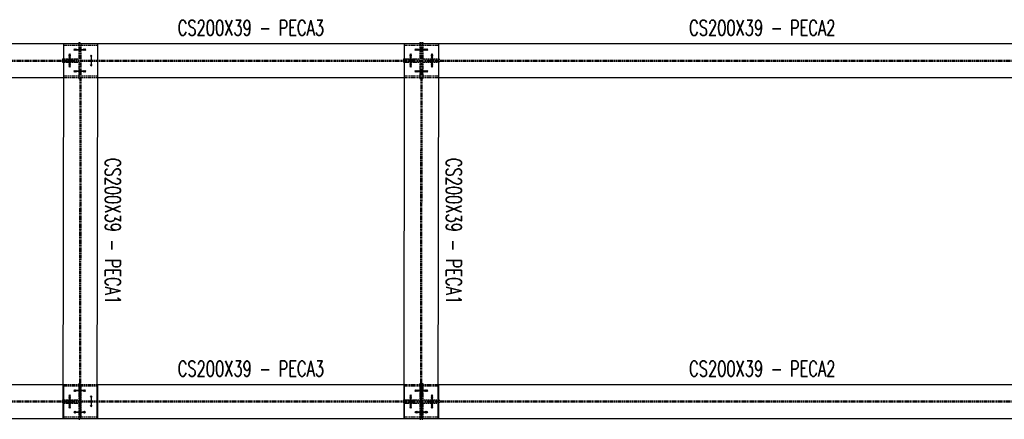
# Model space of a CAD drawing. Header units: feet. Extents: x 14665 to 61549, y 27474 to 37127.
# Tile 32 of 37: x 38408 to 44185, y 34684 to 37029. Entities that reach past the tile are written whole.
import ezdxf
from ezdxf.enums import TextEntityAlignment as Align

# ---------------------------------------------------------------- set-up
doc = ezdxf.new("R2010")
doc.units = ezdxf.units.FT
doc.header["$LTSCALE"] = 25
doc.header["$MEASUREMENT"] = 0
doc.linetypes.add('HIDDEN', pattern=[0.375, 0.25, -0.125])
doc.layers.get('0').update_dxf_attribs({"linetype": 'CONTINUOUS'})
for name, color, linetype in [('FORIR', 4, 'CONTINUOUS'), ('G', 3, 'CONTINUOUS'), ('TR', 6, 'HIDDEN'), ('TXT1', 7, 'CONTINUOUS')]:
    doc.layers.add(name, color=color, linetype=linetype)
doc.styles.add('1', font='romans', dxfattribs={"width": 0.7, "height": 30})

# ---------------------------------------------------------------- blocks, each defined once
blk = doc.blocks.new('MS')
at = {"color": 6}
for p, q in [((-4.7, 22.8), (4.7, 32.1)), ((-4.7, 32.1), (4.7, 22.8)), ((-4.7, -22.8), (4.7, -32.1)), ((-4.7, -32.1), (4.7, -22.8))]:
    blk.add_line(p, q, dxfattribs=at)
at = {"color": 3}
blk.add_line((0, -32.1), (0, 32.1), dxfattribs=at)
at = {"flags": 1}
for tag, p, height in [('DIAM', (0, 0), 8.01), ('AVAN', (1.3, -18.2), 5.26), ('TOLE', (1.3, -9.7), 5.26), ('DIET', (1.3, -24.6), 5.26)]:
    blk.add_attdef(tag, p, '', height=height, dxfattribs=at)
blk = doc.blocks.new('3D_INFOM')
blk.add_point((0, 0))
at = {"layer": 'FORIR', "flags": 1}
for tag, p in [('MARK', (7.55, -4.31)), ('NUM_DIS', (7.55, -11.68)), ('NOT_PEZ', (45.73, -11.68)), ('QTA_PEZ', (7.55, -18.55)), ('TIP_PEZ', (45.73, -18.55)), ('TRA_PEZ', (7.55, -26.33)), ('COS_PEZ', (45.73, -26.33)), ('DES_PEZ', (7.55, -33.75))]:
    blk.add_attdef(tag, p, '', height=5, dxfattribs=at)
blk = doc.blocks.new('3D_INFOB')
blk.add_point((0, 0))
at = {"layer": 'FORIR', "flags": 1}
for tag, p in [('BOLT', (7.6, -4.3)), ('SPEC', (7.6, -19.3)), ('CLASS', (7.6, -12)), ('IDF_PEZ', (7.6, -27.1))]:
    blk.add_attdef(tag, p, '', height=5.26, dxfattribs=at)

msp = doc.modelspace()

# ---------------------------------------------------------------- linework, layer by layer
at = {"layer": 'G'}
for p, q in [((36774.2, 36888.9), (38664.7, 36888.9)), ((38664.7, 36889), (38661.5, 34689)), ((38664.7, 36889), (38864.7, 36888.7)), ((38664.7, 36888.9), (38664.7, 36688.9)), ((38755.1, 36894), (38755.1, 36888.9)), ((38755.1, 36894), (38761.5, 36894)), ((38761.5, 36894), (38761.5, 36888.9)), ((38764.7, 36888.9), (40664.7, 36888.9)), ((38864.7, 36888.7), (38861.5, 34688.7)), ((38864.7, 36888.9), (38864.7, 36688.9)), ((38864.7, 36879.4), (38864.7, 36879.4)), ((40664.7, 36889), (40661.5, 34689)), ((40664.7, 36889), (40864.7, 36888.7)), ((40664.7, 36888.9), (40664.7, 36688.9)), ((40755.1, 36894), (40755.1, 36888.9)), ((40755.1, 36894), (40761.5, 36894)), ((40761.5, 36894), (40761.5, 36888.9)), ((40764.7, 36888.9), (40767.8, 36888.9)), ((40767.8, 36894), (40767.8, 36888.9)), ((40767.8, 36894), (40774.2, 36894)), ((40774.2, 36894), (40774.2, 36888.9)), ((40774.2, 36888.9), (44664.7, 36888.9)), ((40864.7, 36888.7), (40861.5, 34688.7)), ((40864.7, 36888.9), (40864.7, 36688.9)), ((40864.7, 36879.4), (40864.7, 36879.4)), ((40864.5, 36798.4), (40864.7, 36798.4)), ((38864.5, 36792), (38864.7, 36792)), ((38864.5, 36785.7), (38864.7, 36785.7)), ((40864.5, 36792), (40864.7, 36792)), ((40864.5, 36785.7), (40864.7, 36785.7)), ((40864.5, 36779.3), (40864.7, 36779.3)), ((36864.4, 36688.9), (38664.7, 36688.9)), ((38864.4, 36698.4), (38864.7, 36698.4)), ((38864.4, 36688.9), (40664.7, 36688.9)), ((40864.4, 36698.4), (40864.7, 36698.4)), ((40864.4, 36688.9), (44664.7, 36688.9)), ((36861.8, 34888.9), (38664.7, 34888.9)), ((38664.7, 34888.9), (38664.7, 34688.9)), ((38861.8, 34888.9), (40664.7, 34888.9)), ((38864.7, 34888.9), (38864.7, 34688.9)), ((40664.7, 34888.9), (40664.7, 34688.9)), ((40861.8, 34888.9), (44664.7, 34888.9)), ((40864.7, 34888.9), (40864.7, 34688.9)), ((38861.8, 34879.4), (38864.7, 34879.4)), ((40861.8, 34879.4), (40864.7, 34879.4)), ((38861.7, 34792), (38864.7, 34792)), ((38861.7, 34785.7), (38864.7, 34785.7)), ((40861.6, 34779.3), (40864.7, 34779.3)), ((40861.7, 34798.4), (40864.7, 34798.4)), ((40861.7, 34792), (40864.7, 34792)), ((40861.7, 34785.7), (40864.7, 34785.7)), ((36861.5, 34688.9), (38755.1, 34688.9)), ((38661.5, 34689), (38664.7, 34689)), ((38664.7, 34689), (38861.5, 34688.7)), ((38755.1, 34688.9), (38755.1, 34683.7)), ((38755.1, 34683.7), (38761.5, 34683.7)), ((38761.5, 34688.9), (38761.5, 34683.7)), ((38861.5, 34698.4), (38864.7, 34698.4)), ((38861.5, 34688.9), (40755.1, 34688.9)), ((40661.5, 34689), (40664.7, 34689)), ((40664.7, 34689), (40861.5, 34688.7)), ((40755.1, 34688.9), (40755.1, 34683.7)), ((40755.1, 34683.7), (40761.5, 34683.7)), ((40761.5, 34688.9), (40761.5, 34683.7)), ((40767.8, 34688.9), (40767.8, 34683.7)), ((40767.8, 34683.7), (40774.2, 34683.7)), ((40774.2, 34688.9), (40861.5, 34688.7)), ((40774.2, 34688.9), (40774.2, 34683.7)), ((40861.5, 34698.4), (40864.7, 34698.4)), ((40861.5, 34688.9), (44755.1, 34688.9))]:
    msp.add_line(p, q, dxfattribs=at)
at = {"layer": 'TR'}
for p, q in [((38664.7, 36889), (38755.1, 36888.9)), ((38664.7, 36888.9), (38764.7, 36888.9)), ((38664.7, 36879.4), (38761.5, 36879.4)), ((38755.1, 36888.9), (38755.1, 36798.4)), ((38755.1, 36888.9), (38761.5, 36888.9)), ((38755.1, 36860.5), (38761.5, 36860.5)), ((38761.5, 36888.9), (38758.4, 34688.9)), ((38761.5, 36888.9), (38761.5, 36683.7)), ((38761.5, 36860.5), (38761.5, 36860.5)), ((38761.5, 36860.5), (38767.8, 36860.5)), ((38761.5, 36860.5), (38761.5, 36860.4)), ((38767.8, 36888.9), (38764.7, 34688.9)), ((38767.8, 36879.4), (38767.8, 36698.4)), ((38767.8, 36879.4), (38864.7, 36879.4)), ((38767.8, 36860.5), (38767.8, 36860.4)), ((40664.7, 36889), (40755.1, 36888.9)), ((40664.7, 36888.9), (40764.7, 36888.9)), ((40664.7, 36879.4), (40761.5, 36879.4)), ((40755.1, 36888.9), (40755.1, 36798.4)), ((40755.1, 36888.9), (40761.5, 36888.9)), ((40755.1, 36860.5), (40761.5, 36860.5)), ((40761.5, 36888.9), (40758.4, 34688.9)), ((40761.5, 36888.9), (40761.5, 36683.7)), ((40761.5, 36860.5), (40761.5, 36860.4)), ((40761.5, 36860.5), (40761.5, 36860.5)), ((40761.5, 36860.5), (40767.8, 36860.5)), ((40767.8, 36888.9), (40764.7, 34688.9)), ((40767.8, 36888.9), (40767.8, 36683.7)), ((40767.8, 36888.9), (40774.2, 36888.9)), ((40767.8, 36888.9), (40774.2, 36888.9)), ((40767.8, 36879.4), (40864.7, 36879.4)), ((40767.8, 36860.5), (40774.2, 36860.5)), ((40767.8, 36860.5), (40767.8, 36860.4)), ((40774.2, 36888.9), (40774.2, 36798.4)), ((40774.2, 36888.9), (40864.7, 36888.7)), ((38659.5, 36798.4), (38755.1, 36798.4)), ((38659.5, 36798.4), (38659.5, 36792)), ((38693, 36798.4), (38693, 36779.3)), ((38710, 36798.4), (38710, 36779.3)), ((38755.1, 36843.5), (38761.5, 36843.5)), ((38761.5, 36843.5), (38767.8, 36843.5)), ((38761.5, 36843.5), (38761.5, 36843.5)), ((38767.8, 36843.7), (38767.8, 36843.5)), ((40659.5, 36798.4), (40755.1, 36798.4)), ((40659.5, 36798.4), (40659.5, 36792)), ((40693, 36798.4), (40693, 36779.3)), ((40710, 36798.4), (40710, 36779.3)), ((40755.1, 36843.5), (40761.5, 36843.5)), ((40761.5, 36843.7), (40761.5, 36843.5)), ((40761.5, 36843.5), (40761.5, 36843.5)), ((40761.5, 36843.5), (40767.8, 36843.5)), ((40761.5, 36843.5), (40761.5, 36843.5)), ((40767.8, 36843.5), (40774.2, 36843.5)), ((40774.2, 36798.4), (40864.5, 36798.4)), ((40819.3, 36798.4), (40819.3, 36792)), ((40836.3, 36798.4), (40836.3, 36779.3)), ((40864.7, 36798.4), (40869.8, 36798.4)), ((40869.8, 36798.4), (40869.8, 36792)), ((36864.7, 36792), (38761.5, 36792)), ((36864.7, 36785.7), (38761.5, 36785.7)), ((38659.5, 36785.7), (38659.5, 36779.3)), ((38659.5, 36779.3), (38755.1, 36779.3)), ((38755.1, 36779.3), (38755.1, 36683.7)), ((38767.8, 36792), (38864.5, 36792)), ((38767.8, 36785.7), (38864.5, 36785.7)), ((38819.3, 36792), (38819.3, 36785.7)), ((38836.3, 36792), (38836.3, 36785.7)), ((38864.7, 36792), (40761.5, 36792)), ((38864.7, 36785.7), (40761.5, 36785.7)), ((40659.5, 36785.7), (40659.5, 36779.3)), ((40659.5, 36779.3), (40755.1, 36779.3)), ((40755.1, 36779.3), (40755.1, 36683.7)), ((40767.8, 36792), (40864.5, 36792)), ((40767.8, 36785.7), (40864.5, 36785.7)), ((40774.2, 36779.3), (40774.2, 36683.7)), ((40774.2, 36779.3), (40864.5, 36779.3)), ((40819.3, 36792), (40819.3, 36779.3)), ((40864.7, 36792), (44761.5, 36792)), ((40864.7, 36785.7), (44761.5, 36785.7)), ((40864.7, 36779.3), (40869.8, 36779.3)), ((40869.8, 36785.7), (40869.8, 36779.3)), ((38664.7, 36698.4), (38761.5, 36698.4)), ((38664.7, 36688.9), (38864.4, 36688.9)), ((38755.1, 36734.2), (38761.5, 36734.2)), ((38755.1, 36717.2), (38761.5, 36717.2)), ((38755.1, 36683.7), (38761.5, 36683.7)), ((38761.3, 36734.2), (38761.5, 36734.2)), ((38761.3, 36734.2), (38761.3, 36734.2)), ((38761.3, 36734.2), (38761.3, 36734.1)), ((38761.3, 36717.2), (38761.5, 36717.2)), ((38761.5, 36734.2), (38767.6, 36734.2)), ((38761.5, 36717.2), (38767.6, 36717.2)), ((38767.6, 36734.2), (38767.6, 36734.1)), ((38767.6, 36717.4), (38767.6, 36717.2)), ((38767.8, 36698.4), (38864.4, 36698.4)), ((40664.7, 36698.4), (40761.5, 36698.4)), ((40664.7, 36688.9), (40864.4, 36688.9)), ((40755.1, 36734.2), (40761.5, 36734.2)), ((40755.1, 36717.2), (40761.5, 36717.2)), ((40755.1, 36683.7), (40761.5, 36683.7)), ((40761.3, 36734.2), (40761.5, 36734.2)), ((40761.3, 36734.2), (40761.3, 36734.2)), ((40761.3, 36717.4), (40761.3, 36717.2)), ((40761.3, 36717.2), (40761.5, 36717.2)), ((40761.3, 36717.2), (40761.3, 36717.2)), ((40761.5, 36734.2), (40767.6, 36734.2)), ((40761.5, 36717.2), (40767.6, 36717.2)), ((40767.6, 36734.2), (40767.6, 36734.1)), ((40767.8, 36734.2), (40774.2, 36734.2)), ((40767.8, 36717.2), (40774.2, 36717.2)), ((40767.8, 36698.4), (40864.4, 36698.4)), ((40767.8, 36683.7), (40774.2, 36683.7)), ((38664.7, 34888.9), (38861.8, 34888.9)), ((38755.1, 34894), (38755.1, 34798.4)), ((38755.1, 34894), (38761.5, 34894)), ((38761.5, 34894), (38761.5, 34688.9)), ((40664.7, 34888.9), (40861.8, 34888.9)), ((40755.1, 34894), (40755.1, 34798.4)), ((40755.1, 34894), (40761.5, 34894)), ((40761.5, 34894), (40761.5, 34688.9)), ((40767.8, 34894), (40767.8, 34688.9)), ((40767.8, 34894), (40774.2, 34894)), ((40774.2, 34894), (40774.2, 34798.4)), ((38664.7, 34879.4), (38761.5, 34879.4)), ((38755.1, 34860.5), (38761.5, 34860.5)), ((38755.1, 34843.5), (38761.5, 34843.5)), ((38758.6, 34860.5), (38761.5, 34860.5)), ((38758.6, 34860.5), (38758.6, 34860.5)), ((38758.6, 34860.5), (38758.6, 34860.5)), ((38758.6, 34860.5), (38758.6, 34860.4)), ((38758.6, 34860.5), (38758.6, 34860.4)), ((38758.6, 34843.7), (38758.6, 34843.5)), ((38758.6, 34843.5), (38758.6, 34843.5)), ((38758.6, 34843.5), (38761.5, 34843.5)), ((38761.5, 34860.5), (38764.9, 34860.5)), ((38761.5, 34843.5), (38764.9, 34843.5)), ((38764.9, 34860.5), (38764.9, 34860.4)), ((38764.9, 34856.8), (38764.9, 34855.3)), ((38764.9, 34843.7), (38764.9, 34843.5)), ((38767.8, 34879.4), (38767.8, 34698.4)), ((38767.8, 34879.4), (38861.8, 34879.4)), ((40664.7, 34879.4), (40761.5, 34879.4)), ((40755.1, 34860.5), (40761.5, 34860.5)), ((40755.1, 34843.5), (40761.5, 34843.5)), ((40758.6, 34860.5), (40758.6, 34860.4)), ((40758.6, 34860.5), (40758.6, 34860.4)), ((40758.6, 34860.5), (40758.6, 34860.5)), ((40758.6, 34860.5), (40761.5, 34860.5)), ((40758.6, 34843.7), (40758.6, 34843.5)), ((40758.6, 34843.5), (40761.5, 34843.5)), ((40761.5, 34860.5), (40764.9, 34860.5)), ((40761.5, 34843.5), (40764.9, 34843.5)), ((40764.9, 34860.5), (40764.9, 34860.4)), ((40764.9, 34848.8), (40764.9, 34847.3)), ((40764.9, 34843.7), (40764.9, 34843.5)), ((40767.8, 34879.4), (40861.8, 34879.4)), ((40767.8, 34860.5), (40774.2, 34860.5)), ((40767.8, 34843.5), (40774.2, 34843.5)), ((36864.7, 34792), (38761.5, 34792)), ((36864.7, 34785.7), (38761.5, 34785.7)), ((38659.5, 34798.4), (38755.1, 34798.4)), ((38659.5, 34798.4), (38659.5, 34792)), ((38659.5, 34785.7), (38659.5, 34779.3)), ((38659.5, 34779.3), (38755.1, 34779.3)), ((38693, 34798.4), (38693, 34779.3)), ((38710, 34798.4), (38710, 34779.3)), ((38755.1, 34779.3), (38755.1, 34688.9)), ((38767.8, 34792), (38861.7, 34792)), ((38767.8, 34785.7), (38861.7, 34785.7)), ((38819.3, 34792), (38819.3, 34785.7)), ((38836.3, 34792), (38836.3, 34785.7)), ((38864.7, 34792), (40761.5, 34792)), ((38864.7, 34785.7), (40761.5, 34785.7)), ((40659.5, 34798.4), (40755.1, 34798.4)), ((40659.5, 34798.4), (40659.5, 34792)), ((40659.5, 34785.7), (40659.5, 34779.3)), ((40659.5, 34779.3), (40755.1, 34779.3)), ((40693, 34798.4), (40693, 34779.3)), ((40710, 34798.4), (40710, 34779.3)), ((40755.1, 34779.3), (40755.1, 34688.9)), ((40767.8, 34792), (40861.7, 34792)), ((40767.8, 34785.7), (40861.7, 34785.7)), ((40774.2, 34798.4), (40861.7, 34798.4)), ((40774.2, 34779.3), (40774.2, 34688.9)), ((40774.2, 34779.3), (40861.6, 34779.3)), ((40819.3, 34798.4), (40819.3, 34792)), ((40819.3, 34792), (40819.3, 34779.3)), ((40836.3, 34798.4), (40836.3, 34779.3)), ((40864.7, 34798.4), (40869.8, 34798.4)), ((40864.7, 34792), (44761.5, 34792)), ((40864.7, 34785.7), (44761.5, 34785.7)), ((40864.7, 34779.3), (40869.8, 34779.3)), ((40869.8, 34798.4), (40869.8, 34792)), ((40869.8, 34785.7), (40869.8, 34779.3)), ((38755.1, 34734.2), (38761.5, 34734.2)), ((38755.1, 34717.2), (38761.5, 34717.2)), ((38758.4, 34734.2), (38758.4, 34734.2)), ((38758.4, 34734.2), (38761.5, 34734.2)), ((38758.4, 34734.2), (38758.4, 34734.1)), ((38758.4, 34734.2), (38758.4, 34734.1)), ((38758.4, 34722.5), (38758.4, 34721)), ((38758.4, 34717.4), (38758.4, 34717.2)), ((38758.4, 34717.2), (38758.4, 34717.2)), ((38758.4, 34717.2), (38761.5, 34717.2)), ((38761.5, 34734.2), (38764.7, 34734.2)), ((38761.5, 34717.2), (38764.7, 34717.2)), ((38764.7, 34734.2), (38764.7, 34734.1)), ((38764.7, 34717.4), (38764.7, 34717.2)), ((40755.1, 34734.2), (40761.5, 34734.2)), ((40755.1, 34717.2), (40761.5, 34717.2)), ((40758.4, 34734.2), (40758.4, 34734.1)), ((40758.4, 34734.2), (40758.4, 34734.1)), ((40758.4, 34734.2), (40758.4, 34734.2)), ((40758.4, 34734.2), (40761.5, 34734.2)), ((40758.4, 34717.4), (40758.4, 34717.2)), ((40758.4, 34717.2), (40758.4, 34717.2)), ((40758.4, 34717.2), (40761.5, 34717.2)), ((40761.5, 34734.2), (40764.7, 34734.2)), ((40761.5, 34717.2), (40764.7, 34717.2)), ((40764.7, 34734.2), (40764.7, 34734.1)), ((40764.7, 34733.6), (40764.7, 34732.8)), ((40764.7, 34732.8), (40764.7, 34731.7)), ((40764.7, 34718.7), (40764.7, 34717.9)), ((40764.7, 34717.9), (40764.7, 34717.4)), ((40764.7, 34717.4), (40764.7, 34717.2)), ((40767.8, 34734.2), (40774.2, 34734.2)), ((40767.8, 34717.2), (40774.2, 34717.2)), ((38661.5, 34689), (38861.5, 34688.7)), ((38661.5, 34689), (38758.4, 34688.9)), ((38664.7, 34698.4), (38761.5, 34698.4)), ((38664.7, 34689), (38755.1, 34688.9)), ((38755.1, 34688.9), (38758.4, 34688.9)), ((38755.1, 34688.9), (38861.5, 34688.9)), ((38764.7, 34688.9), (38861.5, 34688.7)), ((38767.8, 34698.4), (38861.5, 34698.4)), ((40661.5, 34689), (40758.4, 34688.9)), ((40661.5, 34689), (40861.5, 34688.7)), ((40664.7, 34698.4), (40761.5, 34698.4)), ((40664.7, 34689), (40755.1, 34688.9)), ((40755.1, 34688.9), (40758.4, 34688.9)), ((40755.1, 34688.9), (40861.5, 34688.9)), ((40764.7, 34688.9), (40767.8, 34688.9)), ((40764.7, 34688.9), (40861.5, 34688.7)), ((40767.8, 34698.4), (40861.5, 34698.4)), ((40767.8, 34688.9), (40774.2, 34688.9))]:
    msp.add_line(p, q, dxfattribs=at)

# ---------------------------------------------------------------- block references
for name, p, rotation in [('MS', (38758.3, 36852), 270), ('MS', (38764.6, 36852), 89.9179629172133), ('MS', (40758.3, 36852), 270), ('MS', (40764.6, 36852), 89.9179629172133), ('MS', (40771, 36852), 89.99999999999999), ('MS', (38701.5, 36795.2), 180), ('MS', (38701.5, 36788.9), 180), ('3D_INFOB', (38701.5, 36804.3), 270), ('3D_INFOB', (38701.5, 36804.3), 270), ('3D_INFOB', (38742.8, 36852), 270), ('3D_INFOB', (38742.8, 36852), 270), ('MS', (38827.8, 36788.9), 180), ('MS', (40701.5, 36795.2), 180), ('MS', (40701.5, 36788.9), 180), ('3D_INFOB', (40701.5, 36804.3), 270), ('3D_INFOB', (40701.5, 36804.3), 270), ('3D_INFOB', (40749.2, 36852), 270), ('3D_INFOB', (40749.2, 36852), 270), ('MS', (40827.8, 36795.2), 180), ('MS', (40827.8, 36788.9), 180), ('3D_INFOB', (40827.8, 36773.4), 270), ('3D_INFOB', (40827.8, 36773.4), 270), ('MS', (38758.3, 36725.7), 270), ('MS', (38764.4, 36725.7), 89.91796291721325), ('3D_INFOB', (38742.8, 36725.7), 270), ('3D_INFOB', (38742.8, 36725.7), 270), ('MS', (40758.3, 36725.7), 270), ('MS', (40764.4, 36725.7), 89.91796291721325), ('MS', (40771, 36725.7), 89.99999999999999), ('3D_INFOB', (40749.2, 36725.7), 270), ('3D_INFOB', (40749.2, 36725.7), 270), ('MS', (38758.3, 34852), 270), ('MS', (38761.8, 34852), 89.9179629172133), ('3D_INFOB', (38742.8, 34852), 270), ('3D_INFOB', (38742.8, 34852), 270), ('MS', (40758.3, 34852), 270), ('MS', (40761.8, 34852), 89.9179629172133), ('MS', (40771, 34852), 89.99999999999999), ('3D_INFOB', (40749.2, 34852), 270), ('3D_INFOB', (40749.2, 34852), 270), ('MS', (38701.5, 34795.2), 180), ('MS', (38701.5, 34788.9), 180), ('3D_INFOB', (38701.5, 34804.3), 270), ('3D_INFOB', (38701.5, 34804.3), 270), ('MS', (38827.8, 34788.9), 180), ('MS', (40701.5, 34795.2), 180), ('MS', (40701.5, 34788.9), 180), ('3D_INFOB', (40701.5, 34804.3), 270), ('3D_INFOB', (40701.5, 34804.3), 270), ('MS', (40827.8, 34795.2), 180), ('MS', (40827.8, 34788.9), 180), ('3D_INFOB', (40827.8, 34773.4), 270), ('3D_INFOB', (40827.8, 34773.4), 270), ('MS', (38758.3, 34725.7), 270), ('MS', (38761.6, 34725.7), 89.91796291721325), ('3D_INFOB', (38742.8, 34725.7), 270), ('3D_INFOB', (38742.8, 34725.7), 270), ('MS', (40758.3, 34725.7), 270), ('MS', (40761.6, 34725.7), 89.91796291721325), ('MS', (40771, 34725.7), 89.99999999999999), ('3D_INFOB', (40749.2, 34725.7), 270), ('3D_INFOB', (40749.2, 34725.7), 270)]:
    msp.add_blockref(name, p, dxfattribs=dict(rotation=rotation))
for p in [(38701.5, 36782.5), (40701.5, 36782.5), (40827.8, 36782.5), (38701.5, 34782.5), (40701.5, 34782.5), (40827.8, 34782.5)]:
    msp.add_blockref('MS', p)
at = {"xscale": 10, "yscale": 10, "zscale": 10, "rotation": 270}
for p in [(38710.5, 36795.2), (40710.5, 36795.2), (40818.8, 36795.2), (38710.5, 36782.5), (38764.7, 36788.9), (39764.7, 36788.9), (40710.5, 36782.5), (40764.7, 36788.9), (40818.8, 36782.5), (42764.7, 36788.9), (38763.1, 35788.9), (40763.1, 35788.9), (38710.5, 34795.2), (38710.5, 34782.5), (38764.7, 34788.9), (39764.7, 34788.9), (40710.5, 34795.2), (40710.5, 34782.5), (40764.7, 34788.9), (40818.8, 34795.2), (40818.8, 34782.5), (42764.7, 34788.9)]:
    msp.add_blockref('3D_INFOM', p, dxfattribs=at)

# ---------------------------------------------------------------- texts
at = {"layer": 'TXT1', "color": 7, "style": '1', "width": 0.7}
for s, p in [('CS200X39 - PECA3', (39764.7, 36908.9)), ('CS200X39 - PECA2', (42764.7, 36908.9)), ('CS200X39 - PECA3', (39764.7, 34908.9)), ('CS200X39 - PECA2', (42764.7, 34908.9))]:
    msp.add_text(s, height=90, dxfattribs=at).set_placement(p, align=Align.BOTTOM_CENTER)
for p in [(38883.1, 35788.7), (40883.1, 35788.7)]:
    msp.add_text('CS200X39 - PECA1', height=90, rotation=270, dxfattribs=at).set_placement(p, align=Align.BOTTOM_CENTER)

doc.saveas('drawing.dxf')
